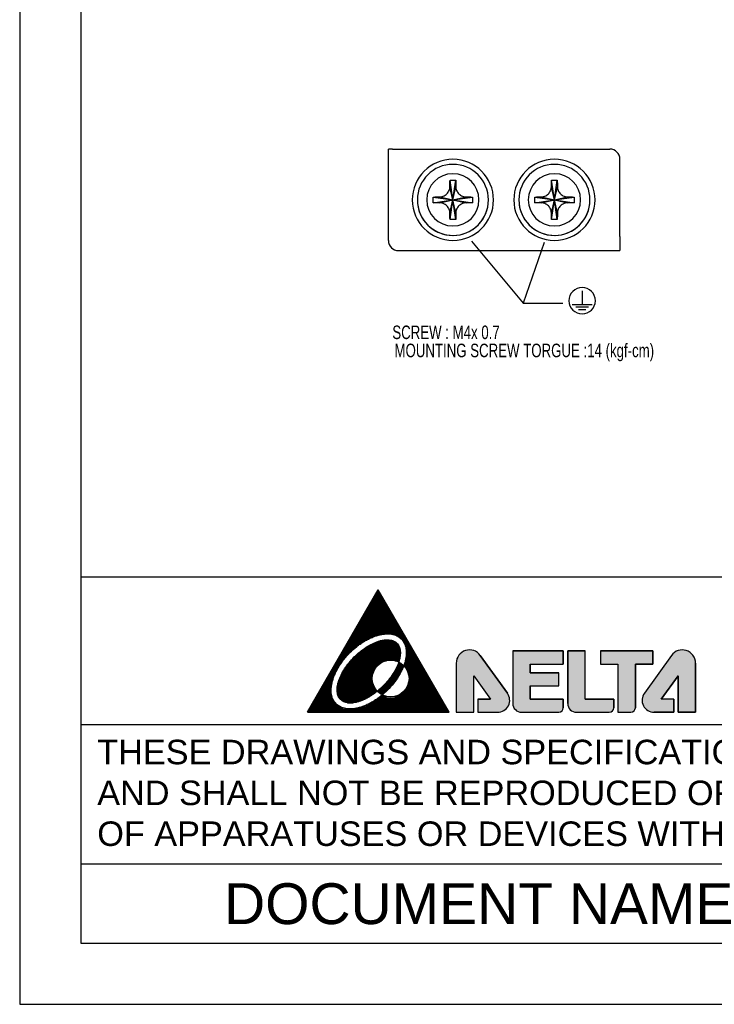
# Model space of a CAD drawing. Header units: millimetres. Extents: x -641 to 119, y -160 to 916.
# Tile 1 of 61: x -641 to -333, y -160 to 277. Entities that reach past the tile are written whole.
import ezdxf
from ezdxf.enums import TextEntityAlignment as Align

# ---------------------------------------------------------------- set-up
doc = ezdxf.new("R2010")
doc.units = ezdxf.units.MM
doc.header["$LTSCALE"] = 32.67
doc.linetypes.add('CENTER', pattern=[0.6, 0.375, -0.075, 0.075, -0.075])
doc.layers.get('0').update_dxf_attribs({"linetype": 'CONTINUOUS'})
for name, color, linetype in [('DEFAULT_1', 7, 'CENTER'), ('DELTA', 5, 'CONTINUOUS'), ('DF', 3, 'CONTINUOUS'), ('SPEC', 1, 'CONTINUOUS'), ('TXT', 7, 'CONTINUOUS')]:
    doc.layers.add(name, color=color, linetype=linetype)
doc.styles.get("Standard").update_dxf_attribs({"font": 'txt', "width": 0.7})
doc.styles.add('TEXTSTYLE_1', font='ARIAL.TTF')
doc.dimstyles.get("Standard").update_dxf_attribs({"dimtxt": 2.5, "dimasz": 1.5, "dimexe": 0.18, "dimexo": 0.0625, "dimgap": 0.09, "dimtad": 1, "dimdsep": 46, "dimtxsty": 'Standard', "dimblk": '_FILLED', "dimblk1": '_FILLED', "dimblk2": '_FILLED', "dimcen": 0.09, "dimadec": 0, "dimazin": 0, "dimtol": 1, "dimtp": 0.01, "dimtm": 0.01, "dimtfac": 1, "dimtofl": 0, "dimtmove": 0, "dimatfit": 3, "dimldrblk": '_FILLED', "dimfxl": 0, "dimtolj": 1, "dimarcsym": 0})

# ---------------------------------------------------------------- blocks, each defined once
blk = doc.blocks.new('A$C71E57D54')
at = {"layer": 'DELTA'}
h = blk.add_hatch(color=256, dxfattribs=at)
edge = h.paths.add_edge_path()
edge.add_line((-314.73, -519.27), (-317.85, -519.27))
edge.add_line((-317.85, -519.27), (-317.85, -522.48))
edge.add_line((-317.85, -522.48), (-313, -522.48))
edge.add_arc((-313, -519.53), 2.96, 270, 395.6164)
edge.add_line((-310.6, -517.81), (-317.23, -508.56))
edge.add_arc((-319.87, -510.46), 3.25, 35.7261, 180)
edge.add_line((-323.12, -510.46), (-323.12, -522.48))
edge.add_line((-323.12, -522.48), (-318.84, -522.48))
edge.add_line((-318.84, -522.48), (-318.84, -513.54))
edge.add_line((-318.84, -513.54), (-314.73, -519.27))
edge = h.paths.add_edge_path()
edge.add_arc((-307.14, -520.34), 2.14, 180, 270)
edge.add_line((-307.14, -522.48), (-298.02, -522.48))
edge.add_arc((-298.02, -521.37), 1.11, 270, 360)
edge.add_line((-296.91, -521.37), (-296.91, -519.27))
edge.add_line((-296.91, -519.27), (-304.99, -519.27))
edge.add_line((-304.99, -519.27), (-304.99, -516.05))
edge.add_line((-304.99, -516.05), (-297.99, -516.05))
edge.add_line((-297.99, -516.05), (-297.99, -512.84))
edge.add_line((-297.99, -512.84), (-304.99, -512.84))
edge.add_line((-304.99, -512.84), (-304.99, -510.7))
edge.add_line((-304.99, -510.7), (-296.91, -510.7))
edge.add_line((-296.91, -510.7), (-296.91, -507.48))
edge.add_line((-296.91, -507.48), (-309.28, -507.48))
edge.add_line((-309.28, -507.48), (-309.28, -520.34))
edge = h.paths.add_edge_path()
edge.add_arc((-293.7, -520.34), 2.14, 180.0847, 270)
edge.add_line((-293.7, -522.48), (-285.66, -522.48))
edge.add_arc((-285.66, -521.37), 1.11, 270, 360)
edge.add_line((-284.55, -521.37), (-284.55, -519.27))
edge.add_line((-284.55, -519.27), (-291.56, -519.27))
edge.add_line((-291.56, -519.27), (-291.56, -507.48))
edge.add_line((-291.56, -507.48), (-295.84, -507.48))
edge.add_line((-295.84, -507.48), (-295.84, -520.34))
edge = h.paths.add_edge_path()
edge.add_line((-287.85, -510.7), (-283.56, -510.7))
edge.add_line((-283.56, -510.7), (-283.56, -522.48))
edge.add_line((-283.56, -522.48), (-280.39, -522.48))
edge.add_arc((-280.39, -521.37), 1.11, 270, 360)
edge.add_line((-279.28, -521.37), (-279.28, -510.7))
edge.add_line((-279.28, -510.7), (-274.99, -510.7))
edge.add_line((-274.99, -510.7), (-274.99, -507.48))
edge.add_line((-274.99, -507.48), (-287.85, -507.48))
edge.add_line((-287.85, -507.48), (-287.85, -510.7))
edge = h.paths.add_edge_path()
edge.add_line((-269.82, -519.27), (-272.94, -519.27))
edge.add_line((-272.94, -519.27), (-268.83, -513.54))
edge.add_line((-268.83, -513.54), (-268.83, -522.48))
edge.add_line((-268.83, -522.48), (-264.55, -522.48))
edge.add_line((-264.55, -522.48), (-264.55, -510.46))
edge.add_arc((-267.8, -510.46), 3.25, 0, 144.2739)
edge.add_line((-270.44, -508.56), (-277.07, -517.81))
edge.add_arc((-274.67, -519.53), 2.96, 144.3836, 270)
edge.add_line((-274.67, -522.48), (-269.82, -522.48))
edge.add_line((-269.82, -522.48), (-269.82, -519.27))
for p, q in [((-430, 0), (-430, -594)), ((-430, -594), (-10, -594))]:
    blk.add_line(p, q)
for p, q in [((-359.55, -522.48), (-342.23, -492.48)), ((-343.24, -494.24), (-341.21, -494.24)), ((-343.06, -493.93), (-341.39, -493.93)), ((-342.88, -493.62), (-341.57, -493.62)), ((-342.7, -493.31), (-341.75, -493.31)), ((-342.52, -492.99), (-341.93, -492.99)), ((-342.5, -492.96), (-342.15, -492.61)), ((-324.9, -522.48), (-342.23, -492.48)), ((-342.22, -492.68), (-342.11, -492.68)), ((-344.51, -496.43), (-339.95, -496.43)), ((-344.33, -496.12), (-340.13, -496.12)), ((-344.14, -495.81), (-340.31, -495.81)), ((-343.96, -495.49), (-340.49, -495.49)), ((-343.78, -495.18), (-340.67, -495.18)), ((-343.6, -494.87), (-340.85, -494.87)), ((-343.42, -494.56), (-341.03, -494.56)), ((-345.95, -498.93), (-338.5, -498.93)), ((-345.77, -498.62), (-338.68, -498.62)), ((-345.59, -498.31), (-338.86, -498.31)), ((-345.41, -497.99), (-339.04, -497.99)), ((-345.23, -497.68), (-339.22, -497.68)), ((-345.05, -497.37), (-339.4, -497.37)), ((-344.87, -497.06), (-339.58, -497.06)), ((-344.69, -496.74), (-339.77, -496.74)), ((-347.39, -501.43), (-337.06, -501.43)), ((-347.21, -501.12), (-337.24, -501.12)), ((-347.03, -500.81), (-337.42, -500.81)), ((-346.85, -500.49), (-337.6, -500.49)), ((-346.67, -500.18), (-337.78, -500.18)), ((-346.49, -499.87), (-337.96, -499.87)), ((-346.31, -499.56), (-338.14, -499.56)), ((-346.13, -499.24), (-338.32, -499.24)), ((-348.66, -503.62), (-342.21, -503.62)), ((-348.47, -503.31), (-340.36, -503.31)), ((-348.29, -502.99), (-336.16, -502.99)), ((-348.11, -502.68), (-336.34, -502.68)), ((-347.93, -502.37), (-336.52, -502.37)), ((-347.75, -502.06), (-336.7, -502.06)), ((-347.57, -501.74), (-336.88, -501.74)), ((-339.57, -503.31), (-335.98, -503.31)), ((-338.03, -503.62), (-335.8, -503.62)), ((-350.1, -506.12), (-347.11, -506.12)), ((-349.92, -505.81), (-346.68, -505.81)), ((-349.74, -505.49), (-346.22, -505.49)), ((-349.56, -505.18), (-345.73, -505.18)), ((-349.38, -504.87), (-345.2, -504.87)), ((-349.2, -504.56), (-344.61, -504.56)), ((-349.02, -504.24), (-343.95, -504.24)), ((-348.84, -503.93), (-343.19, -503.93)), ((-344.42, -506.12), (-337.24, -506.12)), ((-343.84, -505.81), (-337.46, -505.81)), ((-343.19, -505.49), (-337.75, -505.49)), ((-342.39, -505.18), (-338.18, -505.18)), ((-341.27, -504.87), (-338.94, -504.87)), ((-337.37, -503.93), (-335.62, -503.93)), ((-336.91, -504.24), (-335.43, -504.24)), ((-336.56, -504.56), (-335.25, -504.56)), ((-336.29, -504.87), (-335.07, -504.87)), ((-336.07, -505.18), (-334.89, -505.18)), ((-335.89, -505.49), (-334.71, -505.49)), ((-335.74, -505.81), (-334.53, -505.81)), ((-335.63, -506.12), (-334.35, -506.12)), ((-351.54, -508.62), (-349.84, -508.62)), ((-351.36, -508.31), (-349.55, -508.31)), ((-351.18, -507.99), (-349.25, -507.99)), ((-351, -507.68), (-348.94, -507.68)), ((-350.82, -507.37), (-348.61, -507.37)), ((-350.64, -507.06), (-348.26, -507.06)), ((-350.46, -506.74), (-347.9, -506.74)), ((-350.28, -506.43), (-347.51, -506.43)), ((-347.75, -508.62), (-336.84, -508.62)), ((-347.41, -508.31), (-336.81, -508.31)), ((-347.06, -507.99), (-336.8, -507.99)), ((-346.68, -507.68), (-336.81, -507.68)), ((-346.29, -507.37), (-336.84, -507.37)), ((-345.87, -507.06), (-336.89, -507.06)), ((-345.43, -506.74), (-336.97, -506.74)), ((-344.95, -506.43), (-337.09, -506.43)), ((-335.54, -506.43), (-334.17, -506.43)), ((-335.47, -506.74), (-333.99, -506.74)), ((-335.41, -507.06), (-333.81, -507.06)), ((-335.4, -508.62), (-332.91, -508.62)), ((-335.38, -507.37), (-333.63, -507.37)), ((-335.37, -508.31), (-333.09, -508.31)), ((-335.36, -507.68), (-333.45, -507.68)), ((-335.36, -507.99), (-333.27, -507.99)), ((-310.6, -517.81), (-317.23, -508.56)), ((-317.23, -508.57), (-310.6, -517.8)), ((-309.28, -507.48), (-309.28, -520.34)), ((-309.28, -507.48), (-309.28, -520.34)), ((-296.91, -507.48), (-309.28, -507.48)), ((-309.28, -507.48), (-296.91, -507.48)), ((-296.91, -510.7), (-296.91, -507.48)), ((-296.91, -507.48), (-296.91, -510.7)), ((-295.84, -507.48), (-295.84, -520.34)), ((-295.84, -520.34), (-295.84, -507.48)), ((-291.56, -507.48), (-295.84, -507.48)), ((-295.84, -507.48), (-291.56, -507.48)), ((-291.56, -519.27), (-291.56, -507.48)), ((-291.56, -519.27), (-291.56, -507.48)), ((-274.99, -507.48), (-287.85, -507.48)), ((-287.85, -507.48), (-274.99, -507.48)), ((-287.85, -507.48), (-287.85, -510.7)), ((-287.85, -507.48), (-287.85, -510.7)), ((-270.44, -508.56), (-277.07, -517.81)), ((-270.44, -508.57), (-277.07, -517.8)), ((-274.99, -510.7), (-274.99, -507.48)), ((-274.99, -507.48), (-274.99, -510.7)), ((-352.99, -511.12), (-351.74, -511.12)), ((-352.81, -510.81), (-351.54, -510.81)), ((-352.62, -510.49), (-351.32, -510.49)), ((-352.44, -510.18), (-351.1, -510.18)), ((-352.26, -509.87), (-350.87, -509.87)), ((-352.08, -509.56), (-350.63, -509.56)), ((-351.9, -509.24), (-350.38, -509.24)), ((-351.72, -508.93), (-350.11, -508.93)), ((-349.94, -511.12), (-342.44, -511.12)), ((-349.71, -510.81), (-342.11, -510.81)), ((-349.47, -510.49), (-341.7, -510.49)), ((-349.21, -510.18), (-341.15, -510.18)), ((-348.94, -509.87), (-340.29, -509.87)), ((-348.67, -509.56), (-337.01, -509.56)), ((-348.37, -509.24), (-336.94, -509.24)), ((-348.07, -508.93), (-336.88, -508.93)), ((-338.09, -509.87), (-337.1, -509.87)), ((-337.56, -511.12), (-335.99, -511.12)), ((-337.43, -510.81), (-336.28, -510.81)), ((-337.31, -510.49), (-336.69, -510.49)), ((-337.23, -510.18), (-337.2, -510.18)), ((-335.94, -511.12), (-331.47, -511.12)), ((-335.88, -510.81), (-331.65, -510.81)), ((-335.78, -510.49), (-331.83, -510.49)), ((-335.69, -510.18), (-332.01, -510.18)), ((-335.61, -509.87), (-332.19, -509.87)), ((-335.54, -509.56), (-332.37, -509.56)), ((-335.48, -509.24), (-332.55, -509.24)), ((-335.43, -508.93), (-332.73, -508.93)), ((-323.12, -510.46), (-323.12, -522.48)), ((-323.12, -510.46), (-323.12, -522.48)), ((-304.99, -510.7), (-296.91, -510.7)), ((-304.99, -510.7), (-296.91, -510.7)), ((-304.99, -512.84), (-304.99, -510.7)), ((-304.99, -510.7), (-304.99, -512.84)), ((-287.85, -510.7), (-283.56, -510.7)), ((-287.85, -510.7), (-283.56, -510.7)), ((-283.56, -510.7), (-283.56, -522.48)), ((-283.56, -510.7), (-283.56, -522.48)), ((-279.28, -521.37), (-279.28, -510.7)), ((-279.28, -510.7), (-279.28, -521.37)), ((-279.28, -510.7), (-274.99, -510.7)), ((-274.99, -510.7), (-279.28, -510.7)), ((-264.55, -522.48), (-264.55, -510.46)), ((-264.55, -510.46), (-264.55, -522.48)), ((-354.25, -513.31), (-352.89, -513.31)), ((-354.07, -512.99), (-352.75, -512.99)), ((-353.89, -512.68), (-352.6, -512.68)), ((-353.71, -512.37), (-352.45, -512.37)), ((-353.53, -512.06), (-352.28, -512.06)), ((-353.35, -511.74), (-352.11, -511.74)), ((-353.17, -511.43), (-351.93, -511.43)), ((-351.28, -513.31), (-343.6, -513.31)), ((-351.12, -512.99), (-343.52, -512.99)), ((-350.95, -512.68), (-343.42, -512.68)), ((-350.77, -512.37), (-343.29, -512.37)), ((-350.58, -512.06), (-343.13, -512.06)), ((-350.38, -511.74), (-342.94, -511.74)), ((-350.17, -511.43), (-342.72, -511.43)), ((-338.77, -513.31), (-337.03, -513.31)), ((-338.57, -512.99), (-336.86, -512.99)), ((-338.37, -512.68), (-336.69, -512.68)), ((-338.19, -512.37), (-336.53, -512.37)), ((-338.02, -512.06), (-336.38, -512.06)), ((-337.85, -511.74), (-336.24, -511.74)), ((-337.7, -511.43), (-336.11, -511.43)), ((-335.67, -511.43), (-331.28, -511.43)), ((-335.44, -511.74), (-331.1, -511.74)), ((-335.25, -512.06), (-330.92, -512.06)), ((-335.1, -512.37), (-330.74, -512.37)), ((-334.97, -512.68), (-330.56, -512.68)), ((-334.87, -512.99), (-330.38, -512.99)), ((-334.79, -513.31), (-330.2, -513.31)), ((-297.99, -512.84), (-304.99, -512.84)), ((-304.99, -512.84), (-297.99, -512.84)), ((-297.99, -516.05), (-297.99, -512.84)), ((-297.99, -516.05), (-297.99, -512.84)), ((-355.69, -515.81), (-353.63, -515.81)), ((-355.51, -515.49), (-353.57, -515.49)), ((-355.33, -515.18), (-353.5, -515.18)), ((-355.15, -514.87), (-353.42, -514.87)), ((-354.97, -514.56), (-353.34, -514.56)), ((-354.79, -514.24), (-353.24, -514.24)), ((-354.61, -513.93), (-353.13, -513.93)), ((-354.43, -513.62), (-353.01, -513.62)), ((-352.17, -515.81), (-343.41, -515.81)), ((-352.1, -515.49), (-343.51, -515.49)), ((-352.02, -515.18), (-343.59, -515.18)), ((-351.93, -514.87), (-343.65, -514.87)), ((-351.82, -514.56), (-343.68, -514.56)), ((-351.7, -514.24), (-343.69, -514.24)), ((-351.57, -513.93), (-343.68, -513.93)), ((-351.43, -513.62), (-343.65, -513.62)), ((-340.8, -515.81), (-338.79, -515.81)), ((-340.51, -515.49), (-338.53, -515.49)), ((-340.22, -515.18), (-338.29, -515.18)), ((-339.95, -514.87), (-338.05, -514.87)), ((-339.69, -514.56), (-337.83, -514.56)), ((-339.45, -514.24), (-337.61, -514.24)), ((-339.21, -513.93), (-337.41, -513.93)), ((-338.99, -513.62), (-337.22, -513.62)), ((-334.98, -515.81), (-328.76, -515.81)), ((-334.87, -515.49), (-328.94, -515.49)), ((-334.79, -515.18), (-329.12, -515.18)), ((-334.74, -513.62), (-330.02, -513.62)), ((-334.74, -514.87), (-329.3, -514.87)), ((-334.71, -514.56), (-329.48, -514.56)), ((-334.7, -513.93), (-329.84, -513.93)), ((-334.69, -514.24), (-329.66, -514.24)), ((-318.84, -513.54), (-314.73, -519.27)), ((-318.84, -522.48), (-318.84, -513.54)), ((-318.84, -513.54), (-314.73, -519.27)), ((-318.84, -522.48), (-318.84, -513.54)), ((-272.94, -519.27), (-268.83, -513.54)), ((-268.83, -513.54), (-272.94, -519.27)), ((-268.83, -513.54), (-268.83, -522.48)), ((-268.83, -522.48), (-268.83, -513.54)), ((-357.14, -518.31), (-353.61, -518.31)), ((-356.96, -517.99), (-353.67, -517.99)), ((-356.77, -517.68), (-353.71, -517.68)), ((-356.59, -517.37), (-353.73, -517.37)), ((-356.41, -517.06), (-353.73, -517.06)), ((-356.23, -516.74), (-353.73, -516.74)), ((-356.05, -516.43), (-353.71, -516.43)), ((-355.87, -516.12), (-353.67, -516.12)), ((-352.29, -516.74), (-342.93, -516.74)), ((-352.29, -517.06), (-342.7, -517.06)), ((-352.28, -517.37), (-342.52, -517.37)), ((-352.26, -516.43), (-343.12, -516.43)), ((-352.25, -517.68), (-342.92, -517.68)), ((-352.22, -516.12), (-343.28, -516.12)), ((-352.19, -517.99), (-343.34, -517.99)), ((-352.1, -518.31), (-343.8, -518.31)), ((-342.42, -517.37), (-340.25, -517.37)), ((-342.14, -517.06), (-339.93, -517.06)), ((-342.08, -517.68), (-340.58, -517.68)), ((-341.78, -516.74), (-339.62, -516.74)), ((-341.66, -517.99), (-340.93, -517.99)), ((-341.44, -516.43), (-339.33, -516.43)), ((-341.3, -518.31), (-341.1, -518.31)), ((-341.11, -516.12), (-339.05, -516.12)), ((-337.28, -518.31), (-327.32, -518.31)), ((-336.72, -517.99), (-327.5, -517.99)), ((-336.3, -517.68), (-327.68, -517.68)), ((-335.97, -517.37), (-327.86, -517.37)), ((-335.69, -517.06), (-328.04, -517.06)), ((-335.46, -516.74), (-328.22, -516.74)), ((-335.27, -516.43), (-328.4, -516.43)), ((-335.11, -516.12), (-328.58, -516.12)), ((-304.99, -516.05), (-297.99, -516.05)), ((-304.99, -516.05), (-297.99, -516.05)), ((-304.99, -519.27), (-304.99, -516.05)), ((-304.99, -516.05), (-304.99, -519.27)), ((-358.4, -520.49), (-352.44, -520.49)), ((-358.22, -520.18), (-352.74, -520.18)), ((-358.04, -519.87), (-352.97, -519.87)), ((-357.86, -519.56), (-353.16, -519.56)), ((-357.68, -519.24), (-353.31, -519.24)), ((-357.5, -518.93), (-353.44, -518.93)), ((-357.32, -518.62), (-353.54, -518.62)), ((-351.97, -518.62), (-344.29, -518.62)), ((-351.8, -518.93), (-344.82, -518.93)), ((-351.56, -519.24), (-345.42, -519.24)), ((-351.24, -519.56), (-346.11, -519.56)), ((-350.76, -519.87), (-346.96, -519.87)), ((-349.75, -520.18), (-348.33, -520.18)), ((-344.65, -520.49), (-326.05, -520.49)), ((-344.05, -520.18), (-326.23, -520.18)), ((-343.5, -519.87), (-326.41, -519.87)), ((-343, -519.56), (-326.59, -519.56)), ((-342.54, -519.24), (-326.77, -519.24)), ((-342.1, -518.93), (-326.95, -518.93)), ((-341.69, -518.62), (-340.2, -518.62)), ((-338.19, -518.62), (-327.13, -518.62)), ((-317.85, -519.27), (-317.85, -522.48)), ((-314.73, -519.27), (-317.85, -519.27)), ((-317.85, -519.27), (-317.85, -522.48)), ((-317.85, -519.27), (-314.73, -519.27)), ((-296.91, -519.27), (-304.99, -519.27)), ((-304.99, -519.27), (-296.91, -519.27)), ((-296.91, -521.37), (-296.91, -519.27)), ((-296.91, -519.27), (-296.91, -521.37)), ((-284.55, -519.27), (-291.56, -519.27)), ((-291.56, -519.27), (-284.55, -519.27)), ((-284.55, -521.37), (-284.55, -519.27)), ((-284.55, -519.27), (-284.55, -521.37)), ((-269.82, -519.27), (-272.94, -519.27)), ((-269.82, -519.27), (-272.94, -519.27)), ((-269.82, -522.48), (-269.82, -519.27)), ((-269.82, -519.27), (-269.82, -522.48)), ((-359.55, -522.48), (-324.9, -522.48)), ((-359.48, -522.37), (-324.97, -522.37)), ((-359.3, -522.06), (-325.15, -522.06)), ((-359.12, -521.74), (-325.33, -521.74)), ((-358.94, -521.43), (-350.82, -521.43)), ((-358.76, -521.12), (-351.57, -521.12)), ((-358.58, -520.81), (-352.07, -520.81)), ((-347.21, -521.43), (-325.51, -521.43)), ((-346.15, -521.12), (-325.69, -521.12)), ((-345.34, -520.81), (-325.87, -520.81)), ((-323.12, -522.48), (-318.84, -522.48)), ((-323.12, -522.48), (-318.84, -522.48)), ((-317.85, -522.48), (-313, -522.48)), ((-317.85, -522.48), (-313, -522.48)), ((-307.14, -522.48), (-298.02, -522.48)), ((-307.14, -522.48), (-298.02, -522.48)), ((-293.7, -522.48), (-285.66, -522.48)), ((-293.7, -522.48), (-285.66, -522.48)), ((-283.56, -522.48), (-280.39, -522.48)), ((-283.56, -522.48), (-280.39, -522.48)), ((-274.67, -522.48), (-269.82, -522.48)), ((-269.82, -522.48), (-274.67, -522.48)), ((-268.83, -522.48), (-264.55, -522.48)), ((-264.55, -522.48), (-268.83, -522.48))]:
    blk.add_line(p, q, dxfattribs=at)
blk.add_circle((-339.19, -514.23), 4.5, dxfattribs=at)
for centre, radius, start, end in [((-319.87, -510.46), 3.25, 35.7261, 180), ((-319.87, -510.46), 3.25, 35.6787, 180), ((-267.8, -510.46), 3.25, 0, 144.2739), ((-267.8, -510.46), 3.25, 0, 144.3213), ((-313, -519.53), 2.96, 270, 35.6787), ((-313, -519.53), 2.96, 270, 35.6164), ((-274.67, -519.53), 2.96, 144.3213, 270), ((-274.67, -519.53), 2.96, 144.3836, 270), ((-307.14, -520.34), 2.14, 180, 270), ((-307.14, -520.34), 2.14, 180, 270), ((-293.7, -520.34), 2.14, 180.0847, 270), ((-293.7, -520.34), 2.14, 180, 270), ((-298.02, -521.37), 1.11, 270, 0), ((-298.02, -521.37), 1.11, 270, 0), ((-285.66, -521.37), 1.11, 270, 0), ((-285.66, -521.37), 1.11, 270, 0), ((-280.39, -521.37), 1.11, 270, 0), ((-280.39, -521.37), 1.11, 270, 0)]:
    blk.add_arc(centre, radius, start, end, dxfattribs=at)
at = {"layer": 'DELTA', "start_tangent": (0.707107, -0.707107), "end_tangent": (0.707107, -0.707107)}
for points in [[(-352.5, -520.44), (-352.01, -520.85), (-351.45, -521.18), (-350.83, -521.43), (-350.14, -521.59), (-349.4, -521.67), (-348.61, -521.65), (-347.78, -521.55), (-346.92, -521.36), (-346.04, -521.08), (-345.14, -520.72), (-344.24, -520.29), (-343.34, -519.77), (-342.46, -519.19), (-341.59, -518.54), (-339.95, -517.08), (-338.49, -515.44), (-337.84, -514.57), (-337.26, -513.69), (-336.74, -512.79), (-336.31, -511.89), (-335.95, -510.99), (-335.67, -510.11), (-335.48, -509.25), (-335.38, -508.42), (-335.36, -507.63), (-335.44, -506.89), (-335.6, -506.2), (-335.85, -505.58), (-336.18, -505.02), (-336.59, -504.53), (-337.08, -504.12), (-337.64, -503.78), (-338.27, -503.54), (-338.96, -503.37), (-339.7, -503.3), (-340.49, -503.32), (-341.31, -503.42), (-342.17, -503.61), (-343.05, -503.88), (-343.95, -504.24), (-344.85, -504.68), (-345.75, -505.19), (-346.64, -505.78), (-347.5, -506.42), (-349.14, -507.89), (-350.61, -509.53), (-351.25, -510.39), (-351.84, -511.28), (-352.35, -512.18), (-352.79, -513.08), (-353.15, -513.98), (-353.42, -514.86), (-353.61, -515.72), (-353.71, -516.54), (-353.73, -517.33), (-353.66, -518.07), (-353.49, -518.76), (-353.25, -519.39), (-352.91, -519.95), (-352.5, -520.44)], [(-351.44, -519.38), (-351.06, -519.69), (-350.62, -519.93), (-350.12, -520.11), (-349.56, -520.21), (-348.96, -520.23), (-348.32, -520.18), (-347.63, -520.06), (-346.92, -519.86), (-346.19, -519.59), (-345.44, -519.25), (-343.92, -518.39), (-342.42, -517.3), (-341.01, -516.02), (-339.73, -514.61), (-338.64, -513.11), (-337.78, -511.59), (-337.44, -510.84), (-337.17, -510.11), (-336.97, -509.4), (-336.85, -508.71), (-336.8, -508.07), (-336.82, -507.47), (-336.92, -506.91), (-337.1, -506.41), (-337.34, -505.97), (-337.65, -505.59), (-338.03, -505.28), (-338.47, -505.03), (-338.98, -504.86), (-339.53, -504.76), (-340.13, -504.74), (-340.78, -504.79), (-341.46, -504.91), (-342.17, -505.11), (-342.91, -505.38), (-343.66, -505.71), (-345.17, -506.58), (-346.67, -507.67), (-348.08, -508.95), (-349.36, -510.36), (-350.45, -511.85), (-351.32, -513.37), (-351.65, -514.12), (-351.92, -514.86), (-352.12, -515.57), (-352.24, -516.25), (-352.29, -516.9), (-352.27, -517.5), (-352.17, -518.05), (-352, -518.56), (-351.75, -519), (-351.44, -519.38)]]:
    blk.add_spline(points, degree=3, dxfattribs=at)
at = {"layer": 'DF'}
for p, q in [((-415, -15), (-415, -579)), ((-25, -489.42), (-415, -489.42)), ((-25, -525.54), (-415, -525.54)), ((-25, -559.71), (-415, -559.71)), ((-415, -579), (-25, -579))]:
    blk.add_line(p, q, dxfattribs=at)
at = {"layer": 'SPEC', "insert": (-411.01, -529.22), "char_height": 6, "width": 393.4779, "attachment_point": 1, "style": 'TEXTSTYLE_1'}
blk.add_mtext('THESE DRAWINGS AND SPECIFICATIONS ARE THE PROPERTY OF DELTA ELECTRONICS, INC. \\PAND SHALL NOT BE REPRODUCED OR USED AS THE BASIS FOR THE MANUFACTURE OR SELL \\POF APPARATUSES OR DEVICES WITHOUT PERMISSION.', dxfattribs=at)
at = {"layer": 'TXT', "style": 'TEXTSTYLE_1'}
blk.add_text('DOCUMENT NAME', height=10, dxfattribs=at).set_placement((-317.5, -569.36), align=Align.MIDDLE)
blk = doc.blocks.new('_FILLED')
at = {"color": 0, "linetype": 'ByBlock'}
blk.add_solid([(0, 0), (-1, 0.2), (-1, -0.2)], dxfattribs=at)

msp = doc.modelspace()

# ---------------------------------------------------------------- linework, layer by layer
for p, q in [((-477.654, 219.344), (-477.812, 219.344)), ((-477.812, 178.845), (-477.812, 219.344)), ((-375.212, 180.622), (-375.212, 176.125))]:
    msp.add_line(p, q)
at = {"layer": 'DEFAULT_1', "color": 0, "linetype": 'Continuous'}
for p, q in [((-476.03, 219.344), (-477.654, 219.344)), ((-476.03, 219.344), (-471.533, 219.344)), ((-471.533, 219.344), (-379.712, 219.344)), ((-375.212, 180.622), (-375.212, 214.844)), ((-449.237, 196.844), (-450.513, 205.565)), ((-449.237, 196.844), (-447.96, 205.565)), ((-404.237, 196.844), (-405.513, 205.565)), ((-404.237, 196.844), (-402.96, 205.565)), ((-449.237, 196.844), (-450.554, 202.66)), ((-449.237, 196.844), (-447.92, 202.66)), ((-404.237, 196.844), (-405.554, 202.66)), ((-404.237, 196.844), (-402.92, 202.66)), ((-457.958, 198.12), (-449.237, 196.844)), ((-457.958, 195.568), (-449.237, 196.844)), ((-455.053, 198.161), (-449.237, 196.844)), ((-455.053, 195.527), (-449.237, 196.844)), ((-450.554, 191.027), (-449.237, 196.844)), ((-450.513, 188.123), (-449.237, 196.844)), ((-449.237, 196.844), (-443.42, 198.161)), ((-449.237, 196.844), (-440.516, 198.12)), ((-449.237, 196.844), (-443.42, 195.527)), ((-447.96, 188.123), (-449.237, 196.844)), ((-447.92, 191.027), (-449.237, 196.844)), ((-449.237, 196.844), (-440.516, 195.568)), ((-412.958, 198.12), (-404.237, 196.844)), ((-412.958, 195.568), (-404.237, 196.844)), ((-410.053, 198.161), (-404.237, 196.844)), ((-410.053, 195.527), (-404.237, 196.844)), ((-405.554, 191.027), (-404.237, 196.844)), ((-405.513, 188.123), (-404.237, 196.844)), ((-404.237, 196.844), (-398.42, 198.161)), ((-404.237, 196.844), (-395.516, 198.12)), ((-404.237, 196.844), (-395.516, 195.568)), ((-404.237, 196.844), (-398.42, 195.527)), ((-402.96, 188.123), (-404.237, 196.844)), ((-402.92, 191.027), (-404.237, 196.844)), ((-375.212, 176.125), (-375.212, 174.344)), ((-473.312, 174.345), (-422.61, 174.344)), ((-422.462, 174.344), (-420.212, 174.344)), ((-422.462, 174.344), (-421.366, 174.344)), ((-421.366, 174.344), (-420.212, 174.344)), ((-420.212, 174.344), (-375.212, 174.344)), ((-420.212, 174.344), (-375.212, 174.344))]:
    msp.add_line(p, q, dxfattribs=at)
at = {"layer": 'DEFAULT_1', "color": 7, "linetype": 'Continuous'}
for p, q in [((-391.948, 156.571), (-391.948, 150.496)), ((-396.448, 150.496), (-387.448, 150.496)), ((-394.761, 149.371), (-389.136, 149.371)), ((-393.636, 148.246), (-390.261, 148.246))]:
    msp.add_line(p, q, dxfattribs=at)
at = {"layer": 'DEFAULT_1', "color": 0, "linetype": 'Continuous'}
for points in [[(-450.554, 202.66), (-450.545, 203.369), (-450.535, 204.11), (-450.525, 204.852), (-450.513, 205.565)], [(-450.513, 205.565), (-449.662, 205.574), (-448.81, 205.574), (-447.96, 205.565)], [(-447.96, 205.565), (-447.949, 204.852), (-447.938, 204.113), (-447.928, 203.373), (-447.92, 202.66)], [(-405.554, 202.66), (-405.545, 203.369), (-405.535, 204.11), (-405.525, 204.852), (-405.513, 205.565)], [(-405.513, 205.565), (-404.662, 205.574), (-403.81, 205.574), (-402.96, 205.565)], [(-402.96, 205.565), (-402.949, 204.852), (-402.938, 204.113), (-402.928, 203.373), (-402.92, 202.66)], [(-455.053, 198.161), (-454.542, 198.198), (-454.016, 198.302), (-453.502, 198.47), (-453.031, 198.688), (-452.628, 198.93), (-452.272, 199.193), (-451.933, 199.497), (-451.624, 199.832), (-451.351, 200.193), (-451.113, 200.579), (-450.91, 200.996), (-450.738, 201.469), (-450.61, 202.023), (-450.554, 202.66)], [(-447.92, 202.66), (-447.863, 202.021), (-447.734, 201.467), (-447.564, 200.996), (-447.363, 200.583), (-447.126, 200.199), (-446.852, 199.836), (-446.542, 199.498), (-446.204, 199.195), (-445.852, 198.935), (-445.456, 198.695), (-444.985, 198.476), (-444.464, 198.304), (-443.933, 198.198), (-443.42, 198.161)], [(-410.053, 198.161), (-409.542, 198.198), (-409.016, 198.302), (-408.502, 198.47), (-408.031, 198.688), (-407.628, 198.93), (-407.272, 199.193), (-406.933, 199.497), (-406.624, 199.832), (-406.351, 200.193), (-406.113, 200.579), (-405.91, 200.996), (-405.738, 201.469), (-405.61, 202.023), (-405.554, 202.66)], [(-402.92, 202.66), (-402.863, 202.021), (-402.734, 201.467), (-402.564, 200.996), (-402.363, 200.583), (-402.126, 200.199), (-401.852, 199.836), (-401.542, 199.498), (-401.204, 199.195), (-400.852, 198.935), (-400.456, 198.695), (-399.985, 198.476), (-399.464, 198.304), (-398.933, 198.198), (-398.42, 198.161)], [(-457.968, 196.844), (-457.966, 197.27), (-457.963, 197.695), (-457.958, 198.12)], [(-457.958, 195.568), (-457.963, 195.992), (-457.966, 196.418), (-457.968, 196.844)], [(-457.958, 198.12), (-457.245, 198.132), (-456.506, 198.143), (-455.766, 198.152), (-455.053, 198.161)], [(-443.42, 198.161), (-442.712, 198.153), (-441.971, 198.143), (-441.229, 198.132), (-440.516, 198.12)], [(-440.516, 198.12), (-440.51, 197.695), (-440.507, 197.27), (-440.506, 196.844)], [(-440.506, 196.844), (-440.507, 196.418), (-440.51, 195.992), (-440.516, 195.568)], [(-412.968, 196.844), (-412.966, 197.27), (-412.963, 197.695), (-412.958, 198.12)], [(-412.958, 195.568), (-412.963, 195.992), (-412.966, 196.418), (-412.968, 196.844)], [(-412.958, 198.12), (-412.245, 198.132), (-411.506, 198.143), (-410.766, 198.152), (-410.053, 198.161)], [(-398.42, 198.161), (-397.712, 198.153), (-396.971, 198.143), (-396.229, 198.132), (-395.516, 198.12)], [(-395.516, 198.12), (-395.51, 197.695), (-395.507, 197.27), (-395.506, 196.844)], [(-395.506, 196.844), (-395.507, 196.418), (-395.51, 195.992), (-395.516, 195.568)], [(-455.053, 195.527), (-455.762, 195.535), (-456.502, 195.545), (-457.245, 195.556), (-457.958, 195.568)], [(-450.554, 191.027), (-450.61, 191.666), (-450.739, 192.221), (-450.909, 192.692), (-451.111, 193.104), (-451.347, 193.488), (-451.621, 193.851), (-451.931, 194.189), (-452.269, 194.492), (-452.621, 194.753), (-453.018, 194.992), (-453.488, 195.212), (-454.009, 195.384), (-454.54, 195.489), (-455.053, 195.527)], [(-443.42, 195.527), (-443.931, 195.49), (-444.457, 195.386), (-444.971, 195.218), (-445.442, 195), (-445.845, 194.758), (-446.201, 194.494), (-446.54, 194.191), (-446.849, 193.855), (-447.122, 193.494), (-447.36, 193.109), (-447.564, 192.692), (-447.735, 192.219), (-447.864, 191.665), (-447.92, 191.027)], [(-440.516, 195.568), (-441.228, 195.556), (-441.968, 195.545), (-442.707, 195.535), (-443.42, 195.527)], [(-410.053, 195.527), (-410.762, 195.535), (-411.502, 195.545), (-412.245, 195.556), (-412.958, 195.568)], [(-405.554, 191.027), (-405.61, 191.666), (-405.739, 192.221), (-405.909, 192.692), (-406.111, 193.104), (-406.347, 193.488), (-406.621, 193.851), (-406.931, 194.189), (-407.269, 194.492), (-407.621, 194.753), (-408.018, 194.992), (-408.488, 195.212), (-409.009, 195.384), (-409.54, 195.489), (-410.053, 195.527)], [(-398.42, 195.527), (-398.931, 195.49), (-399.457, 195.386), (-399.971, 195.218), (-400.442, 195), (-400.845, 194.758), (-401.201, 194.494), (-401.54, 194.191), (-401.849, 193.855), (-402.122, 193.494), (-402.36, 193.109), (-402.564, 192.692), (-402.735, 192.219), (-402.864, 191.665), (-402.92, 191.027)], [(-395.516, 195.568), (-396.228, 195.556), (-396.968, 195.545), (-397.707, 195.535), (-398.42, 195.527)], [(-450.513, 188.123), (-450.525, 188.835), (-450.535, 189.575), (-450.545, 190.314), (-450.554, 191.027)], [(-447.96, 188.123), (-448.811, 188.114), (-449.663, 188.114), (-450.513, 188.123)], [(-447.92, 191.027), (-447.928, 190.319), (-447.938, 189.578), (-447.949, 188.836), (-447.96, 188.123)], [(-405.513, 188.123), (-405.525, 188.835), (-405.535, 189.575), (-405.545, 190.314), (-405.554, 191.027)], [(-402.96, 188.123), (-403.811, 188.114), (-404.663, 188.114), (-405.513, 188.123)], [(-402.92, 191.027), (-402.928, 190.319), (-402.938, 189.578), (-402.949, 188.836), (-402.96, 188.123)], [(-422.61, 174.344), (-422.561, 174.344), (-422.511, 174.344), (-422.462, 174.344)]]:
    msp.add_lwpolyline(points, dxfattribs=at)
for centre, radius, start, end in [((-379.712, 214.844), 4.5, 0, 90), ((-449.237, 196.844), 18, 0, 180), ((-404.237, 196.844), 18, 0, 180), ((-449.237, 196.844), 15.75, 0, 180), ((-404.237, 196.844), 15.75, 0, 180), ((-449.237, 196.844), 11.571, 0, 180), ((-404.237, 196.844), 11.571, 0, 180), ((-449.237, 196.844), 18, 180, 0), ((-449.237, 196.844), 15.75, 180, 0), ((-449.237, 196.844), 11.571, 180, 0), ((-404.237, 196.844), 18, 180, 0), ((-404.237, 196.844), 15.75, 180, 0), ((-404.237, 196.844), 11.571, 180, 0), ((-449.237, 196.844), 15.75, 188.56357, 353.49634), ((-404.237, 196.844), 15.75, 188.56357, 353.49634), ((-473.312, 178.845), 4.5, 180, 269.999)]:
    msp.add_arc(centre, radius, start, end, dxfattribs=at)
at = {"layer": 'DEFAULT_1', "color": 7, "linetype": 'Continuous'}
for start, end in [(0, 180), (180, 0)]:
    msp.add_arc((-391.948, 152.161), 5.85, start, end, dxfattribs=at)

# ---------------------------------------------------------------- block references
at = {"layer": 'TXT', "color": 7, "xscale": 1.810285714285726, "yscale": 1.810285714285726, "zscale": 1.810285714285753}
msp.add_blockref('A$C71E57D54', (137.202, 915.576), dxfattribs=at)

# ---------------------------------------------------------------- texts
at = {"color": 7, "insert": (-476.073, 141.14), "char_height": 6, "width": 75.20948, "attachment_point": 1}
msp.add_mtext('{\\fArial|b0|i0|c0|p34;SCREW : M4x 0.7}', dxfattribs=at)
at = {"color": 7, "insert": (-475.108, 133.105), "char_height": 6, "attachment_point": 1}
msp.add_mtext('{\\fArial|b0|i0|c0|p34;MOUNTING SCREW TORGUE :14 (kgf-cm)}', dxfattribs=at)

# ---------------------------------------------------------------- leaders
at = {"color": 7}
for points in [[(-441.039, 178.572), (-418.14, 150.996), (-400.526, 150.996)], [(-408.746, 177.985), (-418.14, 150.996)]]:
    msp.add_leader(points, dimstyle='Standard', override={"dimgap": 1, "dimtad": 0}, dxfattribs=at)

doc.saveas('drawing.dxf')
